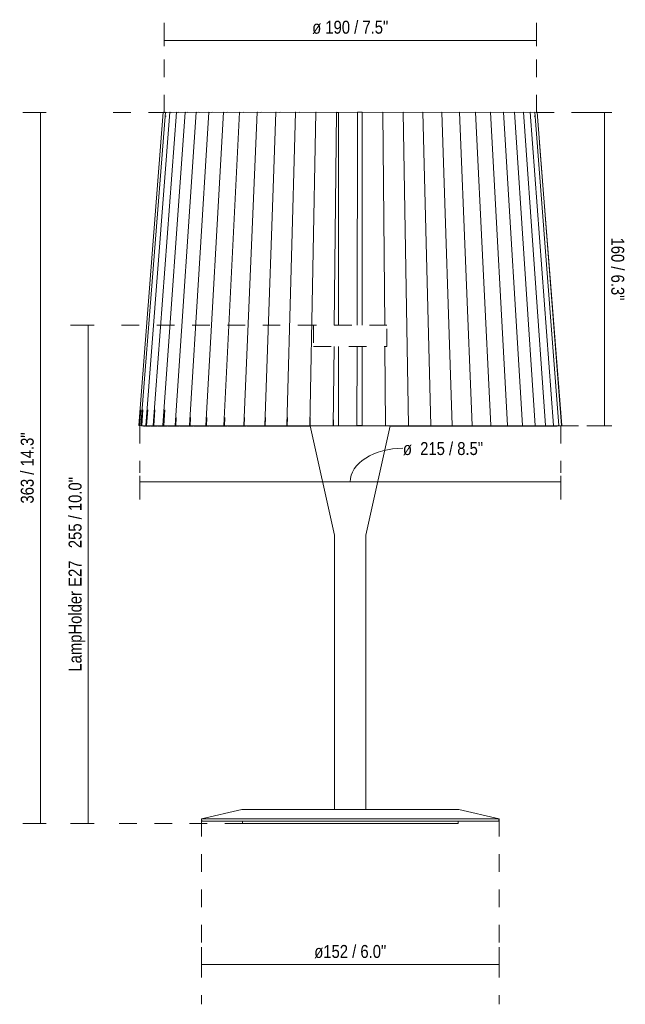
# Model space of a CAD drawing. Header units: millimetres. Extents: x -6760 to -5861, y -92 to 6718.
# Tile 1 of 3: x -6760 to -6451, y -92 to 410. Entities that reach past the tile are written whole.
import ezdxf

# ---------------------------------------------------------------- set-up
doc = ezdxf.new("R2010")
doc.units = ezdxf.units.MM
doc.linetypes.add('Dash', pattern=[18, 9, -9])
doc.layers.add('A-ANNO-DIMS', color=7, linetype='Dash', lineweight=9, true_color=0xd2d2d2)
doc.layers.add('A-ANNO-DIMS-3', color=7, linetype='Continuous', lineweight=9)
doc.layers.add('E-LITE-EQPM', color=7, linetype='Continuous', lineweight=20)
doc.styles.add('Arial Narrow', font='ARIALN.TTF', dxfattribs={"height": 6.6})
doc.dimstyles.new('FARO_-_2_2mm_Arial_Narrow_mm_Inch_Left', dxfattribs={"dimscale": 304.8, "dimtxt": 6.754644, "dimasz": 0, "dimexe": 0.029528, "dimexo": 0.0625, "dimgap": 0.004921, "dimtad": 1, "dimdec": 0, "dimzin": 0, "dimdsep": 46, "dimtxsty": 'Arial Narrow', "dimblk1": 'NONE', "dimblk2": 'NONE', "dimsah": 1, "dimcen": 0.09, "dimadec": 0, "dimazin": 0, "dimtfac": 1, "dimtdec": 4, "dimtix": 1, "dimtmove": 0, "dimatfit": 3, "dimfxl": 0.009843, "dimfxlon": 1, "dimtvp": 1, "dimtolj": 1, "dimtzin": 0, "dimarcsym": 2})
doc.dimstyles.new('FARO_-_2_2mm_Arial_Narrow_mm_Inch_Right', dxfattribs={"dimscale": 304.8, "dimtxt": 6.754644, "dimasz": 0, "dimexe": 0.029528, "dimexo": 0.0625, "dimgap": 0.004921, "dimtad": 1, "dimdec": 0, "dimzin": 0, "dimdsep": 46, "dimtxsty": 'Arial Narrow', "dimblk1": 'NONE', "dimblk2": 'NONE', "dimsah": 1, "dimcen": 0.09, "dimadec": 0, "dimazin": 0, "dimtfac": 1, "dimtdec": 4, "dimtix": 1, "dimtmove": 0, "dimatfit": 3, "dimfxl": 0.009843, "dimfxlon": 1, "dimtvp": 1, "dimtolj": 1, "dimtzin": 0, "dimarcsym": 2})
doc.dimstyles.new('FARO_-_2_2mm_Arial_Narrow_mm_Inch_Right_1', dxfattribs={"dimscale": 304.8, "dimtxt": 6.754644, "dimasz": 0, "dimexe": 0.029528, "dimexo": 0.0625, "dimgap": 0.004921, "dimtad": 1, "dimdec": 0, "dimzin": 0, "dimdsep": 46, "dimtxsty": 'Arial Narrow', "dimblk1": 'NONE', "dimblk2": 'NONE', "dimsah": 1, "dimcen": 0.09, "dimadec": 0, "dimazin": 0, "dimtfac": 1, "dimtdec": 4, "dimtix": 1, "dimtmove": 1, "dimatfit": 3, "dimfxl": 0.009843, "dimfxlon": 1, "dimtvp": 1, "dimtolj": 1, "dimtzin": 0, "dimarcsym": 2})

# ---------------------------------------------------------------- blocks, each defined once
blk = doc.blocks.new('64316 - 64316-35 SAMBA White_ribbon beige mini table lamp-498516-Alzado_PDF')
at = {"layer": 'E-LITE-EQPM'}
for p, q in [((-6699.7, 203.17), (-6687.2, 363.17)), ((-6698.58, 203.17), (-6686.13, 363.17)), ((-6696.12, 203.17), (-6683.89, 363.17)), ((-6692.36, 203.17), (-6680.49, 363.17)), ((-6687.35, 203.17), (-6675.98, 363.17)), ((-6687.2, 363.17), (-6686.77, 363.14)), ((-6686.85, 363.17), (-6686.97, 363.17)), ((-6686.82, 363.14), (-6686.13, 363.17)), ((-6686.13, 363.17), (-6685.7, 363.14)), ((-6685.52, 363.06), (-6685.83, 363.06)), ((-6685.77, 363.14), (-6683.89, 363.17)), ((-6683.89, 363.17), (-6683.46, 363.14)), ((-6683.53, 363.14), (-6680.49, 363.17)), ((-6683.28, 363.17), (-6683, 363.15)), ((-6681.14, 203.17), (-6670.43, 363.17)), ((-6680.49, 363.17), (-6680.08, 363.14)), ((-6680.15, 363.14), (-6675.98, 363.17)), ((-6679.65, 363.17), (-6679.39, 363.15)), ((-6675.98, 363.17), (-6675.59, 363.14)), ((-6675.66, 363.14), (-6670.43, 363.17)), ((-6674.93, 363.17), (-6674.68, 363.15)), ((-6673.82, 203.17), (-6663.89, 363.17)), ((-6670.43, 363.17), (-6670.06, 363.14)), ((-6670.12, 363.14), (-6663.89, 363.17)), ((-6669.16, 363.17), (-6668.94, 363.15)), ((-6665.47, 203.17), (-6656.45, 363.17)), ((-6663.89, 363.17), (-6663.55, 363.14)), ((-6663.6, 363.14), (-6656.45, 363.17)), ((-6662.43, 363.17), (-6662.23, 363.15)), ((-6656.45, 363.17), (-6656.14, 363.14)), ((-6656.21, 203.17), (-6648.2, 363.17)), ((-6656.19, 363.14), (-6648.2, 363.17)), ((-6654.82, 363.17), (-6654.64, 363.15)), ((-6648.2, 363.17), (-6647.92, 363.14)), ((-6647.97, 363.14), (-6639.25, 363.17)), ((-6646.42, 363.17), (-6646.27, 363.15)), ((-6646.13, 203.17), (-6639.25, 363.17)), ((-6639.25, 363.17), (-6639.01, 363.14)), ((-6639.05, 363.14), (-6629.7, 363.17)), ((-6637.33, 363.17), (-6637.21, 363.15)), ((-6635.38, 203.17), (-6629.7, 363.17)), ((-6629.7, 363.17), (-6629.51, 363.14)), ((-6629.51, 363.15), (-6619.68, 363.17)), ((-6627.68, 363.17), (-6627.59, 363.15)), ((-6624.08, 203.17), (-6619.68, 363.17)), ((-6619.68, 363.17), (-6619.53, 363.14)), ((-6619.53, 363.15), (-6609.31, 363.17)), ((-6617.58, 363.17), (-6617.52, 363.15)), ((-6612.38, 203.17), (-6609.31, 363.17)), ((-6609.31, 363.17), (-6609.21, 363.14)), ((-6609.21, 363.15), (-6598.73, 363.17)), ((-6599.88, 254.54), (-6598.73, 363.17)), ((-6598.73, 363.17), (-6598.67, 363.14)), ((-6598.67, 363.15), (-6597.71, 363.15)), ((-6597.71, 363.14), (-6597.71, 254.54)), ((-6597.71, 363.14), (-6597.5, 363.14)), ((-6597.5, 363.15), (-6588.05, 363.17)), ((-6588.26, 254.54), (-6588.05, 363.17)), ((-6588.05, 363.17), (-6585.71, 363.17)), ((-6585.71, 363.15), (-6575.11, 363.17)), ((-6585.71, 254.54), (-6585.71, 363.17)), ((-6575.11, 363.15), (-6564.71, 363.17)), ((-6574.16, 254.54), (-6575.11, 363.17)), ((-6564.71, 363.15), (-6554.65, 363.17)), ((-6561.94, 203.17), (-6564.71, 363.17)), ((-6554.65, 363.15), (-6545.06, 363.17)), ((-6550.54, 203.17), (-6554.65, 363.17)), ((-6545.06, 363.15), (-6536.04, 363.17)), ((-6539.65, 203.17), (-6545.06, 363.17)), ((-6536.04, 363.15), (-6527.72, 363.17)), ((-6529.42, 203.17), (-6536.04, 363.17)), ((-6527.72, 363.15), (-6520.2, 363.17)), ((-6519.96, 203.17), (-6527.72, 363.17)), ((-6520.2, 363.15), (-6513.57, 363.17)), ((-6511.39, 203.17), (-6520.2, 363.17)), ((-6513.57, 363.15), (-6507.92, 363.17)), ((-6503.83, 203.17), (-6513.57, 363.17)), ((-6507.92, 363.15), (-6503.31, 363.17)), ((-6497.36, 203.17), (-6507.92, 363.17)), ((-6503.31, 363.15), (-6499.81, 363.17)), ((-6492.07, 203.17), (-6503.31, 363.17)), ((-6499.81, 363.15), (-6497.45, 363.17)), ((-6488.03, 203.17), (-6499.81, 363.17)), ((-6497.68, 363.06), (-6497.59, 363.06)), ((-6496.75, 363.15), (-6497.47, 363.17)), ((-6497.45, 363.15), (-6496.27, 363.17)), ((-6485.28, 203.17), (-6497.45, 363.17)), ((-6483.85, 203.17), (-6496.27, 363.17)), ((-6685.72, 361.26), (-6685.83, 361.26)), ((-6497.84, 361.26), (-6497.59, 361.26)), ((-6483.78, 203.17), (-6495.05, 347.43)), ((-6600.42, 203.17), (-6599.99, 243.64)), ((-6597.71, 243.64), (-6597.71, 203.15)), ((-6588.36, 203.17), (-6588.28, 243.64)), ((-6585.71, 203.17), (-6585.71, 243.64)), ((-6573.71, 203.17), (-6574.06, 243.64)), ((-6698.67, 211.17), (-6699.3, 203.14)), ((-6697.56, 211.17), (-6698.18, 203.14)), ((-6695.13, 211.17), (-6695.73, 203.14)), ((-6691.41, 211.17), (-6691.98, 203.14)), ((-6686.44, 211.17), (-6686.98, 203.14)), ((-6680.53, 207.28), (-6680.79, 203.14)), ((-6673.25, 207.28), (-6673.49, 203.14)), ((-6664.96, 207.28), (-6665.17, 203.14)), ((-6655.75, 207.28), (-6655.93, 203.14)), ((-6645.74, 207.28), (-6645.89, 203.14)), ((-6635.06, 207.28), (-6635.18, 203.14)), ((-6623.84, 207.28), (-6623.92, 203.14)), ((-6612.22, 207.28), (-6612.26, 203.14)), ((-6600.34, 206.21), (-6600.34, 203.14)), ((-6698.3, 203.06), (-6699.7, 203.17)), ((-6698.58, 203.17), (-6699.3, 203.14)), ((-6697.19, 203.06), (-6698.58, 203.17)), ((-6696.91, 202.95), (-6698.3, 203.06)), ((-6696.12, 203.17), (-6698.18, 203.14)), ((-6697.31, 202.99), (-6696.22, 202.96)), ((-6695.8, 202.95), (-6697.19, 203.06)), ((-6696.7, 202.95), (-6696.91, 202.97)), ((-6694.76, 203.06), (-6696.12, 203.17)), ((-6695.85, 202.98), (-6693.83, 202.96)), ((-6692.36, 203.17), (-6695.73, 203.14)), ((-6695.19, 202.95), (-6695.48, 202.98)), ((-6693.39, 202.95), (-6694.76, 203.06)), ((-6693.83, 202.99), (-6693.77, 202.99)), ((-6693.39, 202.98), (-6690.16, 202.96)), ((-6693.39, 202.95), (-6693.39, 202.95)), ((-6692.39, 202.95), (-6692.65, 202.98)), ((-6691.04, 203.06), (-6692.36, 203.17)), ((-6687.35, 203.17), (-6691.98, 203.14)), ((-6689.71, 202.95), (-6691.04, 203.06)), ((-6690.16, 202.99), (-6690.09, 202.99)), ((-6689.71, 202.98), (-6685.27, 202.96)), ((-6688.33, 202.95), (-6688.58, 202.98)), ((-6686.08, 203.06), (-6687.35, 203.17)), ((-6681.14, 203.17), (-6686.98, 203.14)), ((-6684.81, 202.95), (-6686.08, 203.06)), ((-6685.27, 202.99), (-6685.17, 202.99)), ((-6684.81, 202.98), (-6679.2, 202.96)), ((-6683.06, 202.95), (-6683.29, 202.98)), ((-6679.95, 203.06), (-6681.14, 203.17)), ((-6673.82, 203.17), (-6680.79, 203.14)), ((-6678.75, 202.95), (-6679.95, 203.06)), ((-6679.2, 202.99), (-6679.09, 202.99)), ((-6678.75, 202.98), (-6672.05, 202.96)), ((-6676.65, 202.95), (-6676.87, 202.98)), ((-6672.71, 203.06), (-6673.82, 203.17)), ((-6665.47, 203.17), (-6673.49, 203.14)), ((-6671.6, 202.95), (-6672.71, 203.06)), ((-6672.05, 202.99), (-6671.91, 202.99)), ((-6671.6, 202.95), (-6671.6, 202.99)), ((-6671.6, 202.98), (-6663.89, 202.96)), ((-6669.19, 202.95), (-6669.38, 202.98)), ((-6664.47, 203.06), (-6665.47, 203.17)), ((-6656.21, 203.17), (-6665.17, 203.14)), ((-6663.46, 202.95), (-6664.47, 203.06)), ((-6663.89, 202.99), (-6663.74, 202.99)), ((-6663.46, 202.95), (-6663.46, 202.99)), ((-6663.46, 202.98), (-6654.83, 202.96)), ((-6660.76, 202.95), (-6660.92, 202.98)), ((-6655.31, 203.06), (-6656.21, 203.17)), ((-6646.13, 203.17), (-6655.93, 203.14)), ((-6654.42, 202.95), (-6655.31, 203.06)), ((-6654.83, 202.99), (-6654.67, 202.99)), ((-6654.42, 202.98), (-6644.98, 202.96)), ((-6651.46, 202.95), (-6651.6, 202.98)), ((-6645.36, 203.06), (-6646.13, 203.17)), ((-6635.38, 203.17), (-6645.89, 203.14)), ((-6644.6, 202.95), (-6645.36, 203.06)), ((-6644.98, 202.99), (-6644.81, 202.99)), ((-6644.6, 202.98), (-6634.47, 202.96)), ((-6641.42, 202.95), (-6641.54, 202.98)), ((-6634.75, 203.06), (-6635.38, 203.17)), ((-6624.08, 203.17), (-6635.18, 203.14)), ((-6635.18, 203.14), (-6635.09, 203.12)), ((-6634.11, 202.95), (-6634.75, 203.06)), ((-6634.47, 202.99), (-6634.29, 202.99)), ((-6634.11, 202.98), (-6623.43, 202.96)), ((-6630.76, 202.95), (-6630.85, 202.98)), ((-6623.59, 203.06), (-6624.08, 203.17)), ((-6612.38, 203.17), (-6623.92, 203.14)), ((-6623.92, 203.14), (-6623.86, 203.12)), ((-6623.1, 202.95), (-6623.59, 203.06)), ((-6623.59, 203.04), (-6623.43, 202.99)), ((-6623.43, 202.99), (-6623.24, 202.99)), ((-6623.1, 202.98), (-6612.07, 202.96)), ((-6619.61, 202.95), (-6619.67, 202.98)), ((-6612.1, 203.08), (-6612.38, 203.17)), ((-6600.42, 203.17), (-6612.26, 203.14)), ((-6612.26, 203.14), (-6612.25, 203.14)), ((-6600.37, 203.14), (-6600.42, 203.17)), ((-6597.71, 203.15), (-6600.34, 203.14)), ((-6597.5, 203.14), (-6597.71, 203.14)), ((-6588.36, 203.17), (-6592.58, 203.16)), ((-6585.71, 203.17), (-6588.36, 203.17)), ((-6573.76, 203.14), (-6573.71, 203.17)), ((-6571.34, 202.98), (-6562.56, 202.95)), ((-6561.94, 203.17), (-6571.3, 203.15)), ((-6562.33, 203.06), (-6562.66, 202.99)), ((-6562.56, 202.95), (-6562.33, 203.04)), ((-6562.56, 202.99), (-6551.46, 202.95)), ((-6562, 203.14), (-6562.33, 203.06)), ((-6562.08, 203.12), (-6561.94, 203.17)), ((-6550.54, 203.17), (-6561.94, 203.14)), ((-6551.08, 203.06), (-6551.51, 202.99)), ((-6551.46, 202.99), (-6540.86, 202.95)), ((-6550.65, 203.14), (-6551.08, 203.06)), ((-6550.75, 203.12), (-6550.54, 203.17)), ((-6539.65, 203.17), (-6550.54, 203.14)), ((-6540.33, 203.06), (-6540.86, 202.99)), ((-6540.86, 202.99), (-6530.9, 202.95)), ((-6539.8, 203.14), (-6540.33, 203.06)), ((-6539.93, 203.12), (-6539.65, 203.17)), ((-6529.42, 203.17), (-6539.65, 203.14)), ((-6530.84, 202.98), (-6530.9, 202.98)), ((-6530.9, 202.95), (-6530.84, 202.96)), ((-6530.23, 203.06), (-6530.84, 202.99)), ((-6530.84, 202.99), (-6521.69, 202.95)), ((-6529.61, 203.14), (-6530.23, 203.06)), ((-6529.63, 203.14), (-6529.42, 203.17)), ((-6519.96, 203.17), (-6529.42, 203.14)), ((-6521.59, 202.98), (-6521.69, 202.98)), ((-6521.69, 202.95), (-6521.59, 202.97)), ((-6520.89, 203.06), (-6521.59, 202.99)), ((-6521.59, 202.99), (-6513.36, 202.95)), ((-6520.18, 203.14), (-6520.89, 203.06)), ((-6520.2, 203.14), (-6519.96, 203.17)), ((-6511.39, 203.17), (-6519.96, 203.14)), ((-6513.21, 202.98), (-6513.36, 202.98)), ((-6513.36, 202.95), (-6513.21, 202.97)), ((-6512.43, 203.06), (-6513.21, 202.99)), ((-6513.21, 202.99), (-6506.01, 202.95)), ((-6511.65, 203.14), (-6512.43, 203.06)), ((-6511.67, 203.14), (-6511.39, 203.17)), ((-6503.83, 203.17), (-6511.39, 203.14)), ((-6505.81, 202.98), (-6506.01, 202.98)), ((-6506.01, 202.95), (-6505.81, 202.97)), ((-6504.97, 203.06), (-6505.81, 202.99)), ((-6505.81, 202.99), (-6499.72, 202.95)), ((-6505.4, 202.95), (-6505.4, 202.99)), ((-6504.12, 203.14), (-6504.97, 203.06)), ((-6504.14, 203.14), (-6503.83, 203.17)), ((-6497.36, 203.17), (-6503.83, 203.14)), ((-6499.48, 202.98), (-6499.72, 202.98)), ((-6499.72, 202.95), (-6499.48, 202.98)), ((-6498.58, 203.06), (-6499.48, 202.99)), ((-6499.48, 202.99), (-6494.58, 202.95)), ((-6497.69, 203.14), (-6498.58, 203.06)), ((-6497.7, 203.14), (-6497.36, 203.17)), ((-6492.07, 203.17), (-6497.36, 203.14)), ((-6494.3, 202.98), (-6494.58, 202.98)), ((-6494.58, 202.95), (-6494.3, 202.98)), ((-6493.36, 203.06), (-6494.3, 202.99)), ((-6494.3, 202.99), (-6490.66, 202.95)), ((-6492.42, 203.14), (-6493.36, 203.06)), ((-6492.43, 203.14), (-6492.07, 203.17)), ((-6488.03, 203.17), (-6492.07, 203.14)), ((-6490.37, 202.98), (-6490.66, 202.98)), ((-6490.66, 202.95), (-6490.34, 202.98)), ((-6489.37, 203.06), (-6490.34, 202.99)), ((-6490.34, 202.99), (-6488, 202.95)), ((-6488.4, 203.14), (-6489.37, 203.06)), ((-6489.34, 203.06), (-6489.31, 203.07)), ((-6488.4, 203.14), (-6488.03, 203.17)), ((-6485.28, 203.17), (-6488.03, 203.15)), ((-6487.82, 202.98), (-6488, 202.98)), ((-6488, 202.95), (-6487.64, 202.98)), ((-6487.64, 202.96), (-6487.82, 202.95)), ((-6486.65, 203.06), (-6487.64, 202.99)), ((-6487.64, 202.99), (-6486.63, 202.95)), ((-6485.66, 203.14), (-6486.65, 203.06)), ((-6486.63, 202.95), (-6486.24, 202.98)), ((-6486.57, 202.98), (-6486.63, 202.98)), ((-6485.24, 203.06), (-6486.24, 202.99)), ((-6486.16, 202.99), (-6486.24, 202.98)), ((-6485.67, 203.14), (-6485.28, 203.17)), ((-6485.56, 203.18), (-6485.31, 203.18)), ((-6483.85, 203.17), (-6485.28, 203.15)), ((-6484.25, 203.14), (-6485.24, 203.06)), ((-6484.4, 203.13), (-6483.85, 203.17)), ((-6483.78, 203.17), (-6483.85, 203.17))]:
    blk.add_line(p, q, dxfattribs=at)
at = {"layer": 'E-LITE-EQPM', "flags": 128}
for points in [[(-6697.79, 204.98), (-6698.11, 204.98), (-6698.12, 204.98)], [(-6697.96, 203.18), (-6698.11, 203.18), (-6698.12, 203.18)], [(-6485.44, 204.98), (-6485.31, 204.98), (-6485.3, 204.98)]]:
    blk.add_lwpolyline(points, dxfattribs=at)
blk = doc.blocks.new('DIMBLOCK1-Alzado_PDF')
at = {"layer": 'A-ANNO-DIMS-3', "color": 251, "true_color": 0x5b5b5b, "transparency": 16777216}
for p, q in [((-6667.71, -72.38), (-6667.71, -63.05)), ((-6515.71, -72.38), (-6515.71, -63.05)), ((-6667.71, -72.05), (-6515.71, -72.05)), ((-6667.71, -72.05), (-6667.71, -75.05)), ((-6515.71, -72.05), (-6515.71, -75.05))]:
    blk.add_line(p, q, dxfattribs=at)
at = {"layer": 'A-ANNO-DIMS-3', "color": 0, "transparency": 16777216, "insert": (-6610.1, -62.02), "char_height": 6.6, "width": 44.1303, "attachment_point": 1, "line_spacing_factor": 0.974696, "style": 'Arial Narrow'}
blk.add_mtext('ø152 / 6.0"', dxfattribs=at)
blk = doc.blocks.new('_None')
blk = doc.blocks.new('DIMBLOCK2-Alzado_PDF')
at = {"layer": 'A-ANNO-DIMS-3', "color": 251, "true_color": 0x5b5b5b, "transparency": 16777216}
for p, q in [((-6722.47, 254.54), (-6734.47, 254.54)), ((-6725.47, 254.54), (-6725.47, 0)), ((-6725.47, 254.54), (-6722.47, 254.54)), ((-6722.47, 0), (-6734.47, 0)), ((-6725.47, 0), (-6722.47, 0))]:
    blk.add_line(p, q, dxfattribs=at)
at = {"layer": 'A-ANNO-DIMS-3', "color": 0, "transparency": 16777216, "insert": (-6735.5, 77.58), "char_height": 6.6, "width": 119.2677, "attachment_point": 1, "rotation": 90, "line_spacing_factor": 0.974696, "style": 'Arial Narrow'}
blk.add_mtext('LampHolder E27   255 / 10.0"', dxfattribs=at)
blk = doc.blocks.new('DIMBLOCK3-Alzado_PDF')
at = {"layer": 'A-ANNO-DIMS-3', "color": 251, "true_color": 0x5b5b5b, "transparency": 16777216}
for p, q in [((-6686.71, 399.56), (-6686.71, 408.9)), ((-6496.71, 399.56), (-6496.71, 408.9)), ((-6686.71, 399.9), (-6496.71, 399.9)), ((-6686.71, 399.9), (-6686.71, 396.9)), ((-6496.71, 399.9), (-6496.71, 396.9))]:
    blk.add_line(p, q, dxfattribs=at)
at = {"layer": 'A-ANNO-DIMS-3', "color": 0, "transparency": 16777216, "insert": (-6611.17, 409.93), "char_height": 6.6, "width": 46.7035, "attachment_point": 1, "line_spacing_factor": 0.974696, "style": 'Arial Narrow'}
blk.add_mtext('ø 190 / 7.5"', dxfattribs=at)
blk = doc.blocks.new('DIMBLOCK4-Alzado_PDF')
at = {"layer": 'A-ANNO-DIMS-3', "color": 251, "true_color": 0x5b5b5b, "transparency": 16777216}
for p, q in [((-6461.57, 363.14), (-6470.9, 363.14)), ((-6461.9, 203.14), (-6461.9, 363.14)), ((-6461.9, 363.14), (-6458.9, 363.14)), ((-6461.57, 203.14), (-6470.9, 203.14)), ((-6461.9, 203.14), (-6458.9, 203.14))]:
    blk.add_line(p, q, dxfattribs=at)
at = {"layer": 'A-ANNO-DIMS-3', "color": 0, "transparency": 16777216, "insert": (-6451.87, 299.23), "char_height": 6.6, "width": 38.598, "attachment_point": 1, "rotation": 270, "line_spacing_factor": 0.974696, "style": 'Arial Narrow'}
blk.add_mtext('160 / 6.3"', dxfattribs=at)
blk = doc.blocks.new('DIMBLOCK5-Alzado_PDF')
at = {"layer": 'A-ANNO-DIMS-3', "color": 251, "true_color": 0x5b5b5b, "transparency": 16777216}
for p, q in [((-6746.9, 363.14), (-6758.9, 363.14)), ((-6749.9, 363.14), (-6749.9, 0)), ((-6749.9, 363.14), (-6746.9, 363.14)), ((-6746.9, 0), (-6758.9, 0)), ((-6749.9, 0), (-6746.9, 0))]:
    blk.add_line(p, q, dxfattribs=at)
at = {"layer": 'A-ANNO-DIMS-3', "color": 0, "transparency": 16777216, "insert": (-6759.93, 163.4), "char_height": 6.6, "width": 43.6157, "attachment_point": 1, "rotation": 90, "line_spacing_factor": 0.974696, "style": 'Arial Narrow'}
blk.add_mtext('363 / 14.3"', dxfattribs=at)
blk = doc.blocks.new('DIMBLOCK6-Alzado_PDF')
at = {"layer": 'A-ANNO-DIMS-3', "color": 251, "true_color": 0x5b5b5b, "transparency": 16777216}
for p, q in [((-6699.21, 177.54), (-6699.21, 165.54)), ((-6699.21, 174.54), (-6699.21, 177.54)), ((-6484.21, 177.54), (-6484.21, 165.54)), ((-6484.21, 174.54), (-6484.21, 177.54)), ((-6699.21, 174.54), (-6484.21, 174.54))]:
    blk.add_line(p, q, dxfattribs=at)
blk.add_ellipse((-6564.86, 174.54), major_axis=(26.85, 0), ratio=0.63581, start_param=1.570796, end_param=3.141593, dxfattribs=at)
at = {"layer": 'A-ANNO-DIMS-3', "color": 0, "transparency": 16777216, "insert": (-6564.86, 194.78), "char_height": 6.6, "width": 49.2767, "attachment_point": 1, "line_spacing_factor": 0.974696, "style": 'Arial Narrow'}
blk.add_mtext('ø  215 / 8.5"', dxfattribs=at)

msp = doc.modelspace()

# ---------------------------------------------------------------- linework, layer by layer
at = {"layer": 'A-ANNO-DIMS'}
for p, q in [((-6686.71, 363.14), (-6686.71, 405.71)), ((-6496.71, 363.14), (-6496.71, 405.71)), ((-6685.77, 363.14), (-6715.71, 363.14)), ((-6496.71, 363.14), (-6458.21, 363.14)), ((-6609.44, 254.54), (-6715.71, 254.54)), ((-6572.98, 254.54), (-6610.44, 254.54)), ((-6610.44, 254.54), (-6610.44, 243.64)), ((-6572.98, 243.64), (-6572.98, 254.54)), ((-6610.44, 243.64), (-6572.98, 243.64)), ((-6699.21, 203.14), (-6699.21, 179.14)), ((-6484.21, 203.14), (-6458.21, 203.14)), ((-6484.21, 203.14), (-6484.21, 179.14)), ((-6646.71, 0), (-6715.71, 0)), ((-6667.71, 2.33), (-6667.71, -92.31)), ((-6515.71, 2.33), (-6515.71, -92.31))]:
    msp.add_line(p, q, dxfattribs=at)
at = {"layer": 'E-LITE-EQPM'}
for p, q in [((-6571.3, 203.14), (-6612.11, 203.14)), ((-6612.11, 203.14), (-6599.71, 147.2)), ((-6583.71, 147.2), (-6571.3, 203.14)), ((-6599.71, 147.2), (-6599.71, 7.2)), ((-6583.71, 7.2), (-6583.71, 147.2)), ((-6647.14, 7.2), (-6667.71, 2.33)), ((-6599.71, 7.2), (-6647.14, 7.2)), ((-6599.71, 7.2), (-6583.71, 7.2)), ((-6536.27, 7.2), (-6583.71, 7.2)), ((-6515.71, 2.33), (-6536.27, 7.2)), ((-6515.71, 2.33), (-6667.71, 2.33)), ((-6667.71, 2.33), (-6667.43, 1.16)), ((-6667.43, 1.16), (-6515.98, 1.16)), ((-6646.71, 1.16), (-6646.71, 0)), ((-6646.71, 0), (-6536.71, 0)), ((-6536.71, 0), (-6536.71, 1.16)), ((-6515.98, 1.16), (-6515.71, 2.33))]:
    msp.add_line(p, q, dxfattribs=at)

# ---------------------------------------------------------------- block references
msp.add_blockref('64316 - 64316-35 SAMBA White_ribbon beige mini table lamp-498516-Alzado_PDF', (0, 0), dxfattribs=at)

# ---------------------------------------------------------------- dimensions: what is measured, and where the dimension line sits
at = {"layer": 'A-ANNO-DIMS', "color": 251, "linetype": 'Continuous', "true_color": 0x5b5b5b}
for base, p1, p2, text, override, picture, middle in [((-6496.71, 399.9), (-6686.71, 396.9), (-6496.71, 396.9), 'ø <>', {"dimpost": '<>', "dimfxl": 189.999899}, 'DIMBLOCK3-Alzado_PDF', (-6591.71, 405.67)), ((-6515.71, -72.05), (-6667.71, -75.05), (-6515.71, -75.05), 'ø<>', {"dimpost": '<>', "dimfxl": 152.001731}, 'DIMBLOCK1-Alzado_PDF', (-6591.71, -66.28))]:
    dim = msp.add_linear_dim(base=base, p1=p1, p2=p2, text=text, dimstyle='FARO_-_2_2mm_Arial_Narrow_mm_Inch_Right', override=override, dxfattribs=at)
    dim.commit()
    dim.dimension.update_dxf_attribs({"geometry": picture, "text_midpoint": middle})
for base, p1, p2, dimstyle, override, picture, middle in [((-6749.9, 0), (-6746.9, 363.14), (-6746.9, 0), 'FARO_-_2_2mm_Arial_Narrow_mm_Inch_Left', {"dimpost": '<>', "dimfxl": 363.144141}, 'DIMBLOCK5-Alzado_PDF', (-6755.67, 181.57)), ((-6461.9, 363.14), (-6458.9, 203.14), (-6458.9, 363.14), 'FARO_-_2_2mm_Arial_Narrow_mm_Inch_Right', {"dimtad": 4, "dimpost": '<>', "dimfxl": 160.002144}, 'DIMBLOCK4-Alzado_PDF', (-6456.13, 283.14))]:
    dim = msp.add_linear_dim(base=base, p1=p1, p2=p2, angle=90, dimstyle=dimstyle, override=override, dxfattribs=at)
    dim.commit()
    dim.dimension.update_dxf_attribs({"geometry": picture, "text_midpoint": middle})
dim = msp.add_linear_dim(base=(-6725.47, 0), p1=(-6722.47, 254.54), p2=(-6722.47, 0), angle=90, text='LampHolder E27   <>', dimstyle='FARO_-_2_2mm_Arial_Narrow_mm_Inch_Left', override={"dimpost": '<>', "dimfxl": 254.541734}, dxfattribs=at)
dim.commit()
dim.dimension.update_dxf_attribs({"geometry": 'DIMBLOCK2-Alzado_PDF', "text_midpoint": (-6731.24, 127.27)})
dim = msp.add_linear_dim(base=(-6484.21, 174.54), p1=(-6699.21, 177.54), p2=(-6484.21, 177.54), text='ø  <>', dimstyle='FARO_-_2_2mm_Arial_Narrow_mm_Inch_Right_1', override={"dimpost": '<>', "dimfxl": 214.99437}, dxfattribs=at)
dim.commit()
dim.dimension.update_dxf_attribs({"geometry": 'DIMBLOCK6-Alzado_PDF', "text_midpoint": (-6540.22, 190.38), "dimtype": 160})

doc.saveas('drawing.dxf')
